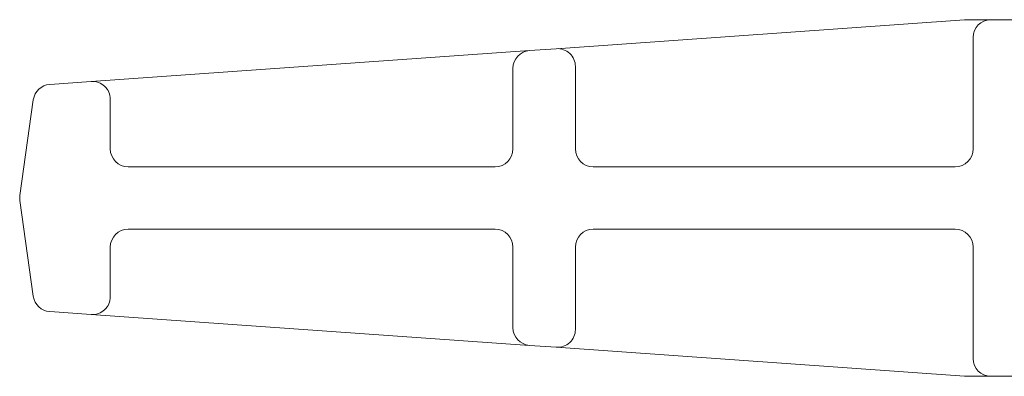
# Model space of a CAD drawing. Header units: millimetres. Extents: x -15493 to -14191, y 12134 to 12673.
# Tile 2 of 9: x -15353 to -15242, y 12588 to 12628. Entities that reach past the tile are written whole.
import ezdxf

# ---------------------------------------------------------------- set-up
doc = ezdxf.new("R2010")
doc.units = ezdxf.units.MM
doc.layers.get('0').update_dxf_attribs({"lineweight": 9})

msp = doc.modelspace()

# ---------------------------------------------------------------- linework, layer by layer
for p, q in [((-15246.79, 12628.15), (-15292.56, 12624.92)), ((-15246.09, 12628.18), (-15243.83, 12628.18)), ((-15243.83, 12628.18), (-15240.83, 12628.18)), ((-15245.83, 12613.68), (-15245.83, 12626.18)), ((-15295.56, 12624.71), (-15344.71, 12621.25)), ((-15295.56, 12624.71), (-15292.56, 12624.92)), ((-15297.42, 12613.68), (-15297.42, 12622.72)), ((-15290.42, 12613.68), (-15290.42, 12622.93)), ((-15349.36, 12620.92), (-15344.71, 12621.25)), ((-15352.71, 12608.46), (-15351.2, 12619.2)), ((-15342.57, 12613.68), (-15342.57, 12619.25)), ((-15340.57, 12611.68), (-15299.42, 12611.68)), ((-15288.42, 12611.68), (-15247.83, 12611.68)), ((-15351.2, 12597.16), (-15352.71, 12607.9)), ((-15299.42, 12604.68), (-15340.57, 12604.68)), ((-15247.83, 12604.68), (-15288.42, 12604.68)), ((-15342.57, 12602.68), (-15342.57, 12597.11)), ((-15297.42, 12602.68), (-15297.42, 12593.64)), ((-15290.42, 12602.68), (-15290.42, 12593.43)), ((-15245.83, 12602.68), (-15245.83, 12590.18)), ((-15344.71, 12595.11), (-15349.36, 12595.44)), ((-15344.71, 12595.11), (-15295.56, 12591.64)), ((-15292.56, 12591.43), (-15295.56, 12591.64)), ((-15292.56, 12591.43), (-15246.79, 12588.2)), ((-15246.09, 12588.18), (-15243.83, 12588.18)), ((-15240.83, 12588.18), (-15243.83, 12588.18))]:
    msp.add_line(p, q)
for centre, radius, start, end in [((-15246.09, 12618.18), 10, 90, 94.0354), ((-15243.83, 12626.18), 2, 90, 180), ((-15295.42, 12622.72), 2, 94.0354, 180), ((-15292.42, 12622.93), 2, 0, 94.0354), ((-15349.22, 12618.92), 2, 94.0354, 172), ((-15344.57, 12619.25), 2, 0, 94.0354), ((-15340.57, 12613.68), 2, 180, 270), ((-15299.42, 12613.68), 2, 270, 0), ((-15288.42, 12613.68), 2, 180, 270), ((-15247.83, 12613.68), 2, 270, 0), ((-15350.73, 12608.18), 2, 172, 188), ((-15340.57, 12602.68), 2, 90, 180), ((-15299.42, 12602.68), 2, 0, 90), ((-15288.42, 12602.68), 2, 90, 180), ((-15247.83, 12602.68), 2, 0, 90), ((-15349.22, 12597.43), 2, 188, 265.9646), ((-15344.57, 12597.11), 2, 265.9646, 0), ((-15295.42, 12593.64), 2, 180, 265.9646), ((-15292.42, 12593.43), 2, 265.9646, 0), ((-15243.83, 12590.18), 2, 180, 270), ((-15246.09, 12598.18), 10, 265.9646, 270)]:
    msp.add_arc(centre, radius, start, end)

doc.saveas('drawing.dxf')
